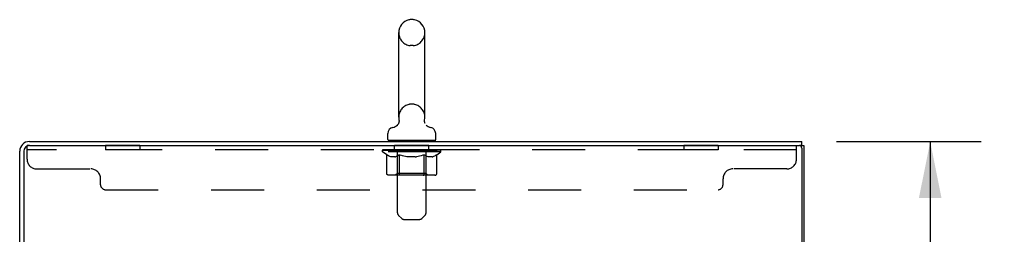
# Model space of a CAD drawing. Header units: inches. Extents: x 0 to 245, y 0 to 159.
# Tile 15 of 16: x 144.59 to 169.7, y 103.59 to 109.07. Entities that reach past the tile are written whole.
import ezdxf

# ---------------------------------------------------------------- set-up
doc = ezdxf.new("R2010")
doc.units = ezdxf.units.IN
doc.header["$LTSCALE"] = 13.479405
doc.header["$MEASUREMENT"] = 0
doc.linetypes.add('HIDDEN', pattern=[0.2, 0.1, -0.1])
doc.layers.get('0').update_dxf_attribs({"linetype": 'CONTINUOUS'})
for name, color, linetype in [('02___PRT_ALL_AXES', 7, 'CONTINUOUS'), ('DEFAULT_2', 8, 'HIDDEN'), ('DIMENSIONS', 7, 'CONTINUOUS')]:
    doc.layers.add(name, color=color, linetype=linetype)
doc.styles.get("Standard").update_dxf_attribs({"font": 'arial.ttf'})
doc.dimstyles.new('DIMSTYLE_1', dxfattribs={"dimtxt": 1.081236, "dimasz": 1.441648, "dimexe": 0.09, "dimexo": 0.07, "dimgap": 0.0375, "dimtad": 0, "dimtih": 1, "dimtoh": 1, "dimzin": 4, "dimdsep": 46, "dimtxsty": 'Standard', "dimblk": '_FILLED', "dimblk1": '_FILLED', "dimblk2": '_FILLED', "dimcen": 0.09, "dimazin": 1, "dimtfac": 1, "dimtofl": 0, "dimtmove": 0, "dimatfit": 3, "dimldrblk": '_FILLED', "dimfxl": 0, "dimtolj": 1, "dimtzin": 4, "dimarcsym": 0})

# ---------------------------------------------------------------- blocks, each defined once
blk = doc.blocks.new('_FILLED')
at = {"color": 0, "linetype": 'ByBlock'}
blk.add_solid([(0, 0), (-1, 0.2), (-1, -0.2)], dxfattribs=at)
blk = doc.blocks.new('*D5')
at = {"layer": 'DIMENSIONS', "color": 2, "linetype": 'Continuous'}
for p, q in [((165.423, 105.956), (169.111, 105.956)), ((167.813, 105.956), (167.813, 62.037)), ((167.813, 15.956), (167.813, 59.875)), ((165.423, 15.956), (169.111, 15.956))]:
    blk.add_line(p, q, dxfattribs=at)
at = {"layer": 'DIMENSIONS', "color": 2, "linetype": 'Continuous', "xscale": 1.4416475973, "yscale": 1.4416475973, "zscale": 1.4416475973}
for p, rotation in [((167.813, 105.956), 90), ((167.813, 15.956), 270)]:
    blk.add_blockref('_FILLED', p, dxfattribs=dict(at, rotation=rotation))
at = {"layer": 'DIMENSIONS', "color": 2, "linetype": 'Continuous', "insert": (167.813, 61.497), "char_height": 1.0812, "width": 3.7783, "attachment_point": 2, "line_spacing_factor": 0.9}
blk.add_mtext('90.00', dxfattribs=at)

msp = doc.modelspace()

# ---------------------------------------------------------------- linework, layer by layer
at = {"color": 7, "linetype": 'Continuous'}
for p, q in [((154.629, 109.068), (154.552, 109.068)), ((154.256, 106.578), (154.256, 108.738)), ((154.925, 106.578), (154.925, 108.738)), ((154.915, 106.485), (154.916, 106.491)), ((154.916, 106.474), (154.915, 106.48)), ((154.199, 106.355), (154.194, 106.352)), ((154.917, 106.462), (154.916, 106.468)), ((154.922, 106.439), (154.92, 106.445)), ((154.924, 106.434), (154.922, 106.439)), ((154.926, 106.428), (154.924, 106.434)), ((154.928, 106.423), (154.926, 106.428)), ((153.98, 106.006), (153.98, 106.162)), ((153.995, 105.986), (153.995, 105.956)), ((155.185, 105.986), (153.995, 105.986)), ((155.185, 105.986), (155.185, 105.956)), ((155.2, 106.006), (155.2, 106.162)), ((164.538, 105.852), (164.483, 105.852)), ((164.538, 105.852), (164.538, 105.956)), ((164.538, 105.852), (164.59, 105.852))]:
    msp.add_line(p, q, dxfattribs=at)
at = {"color": 3, "linetype": 'Continuous'}
for p, q in [((144.837, 105.956), (164.538, 105.956)), ((144.837, 105.852), (164.476, 105.852)), ((164.538, 105.79), (164.538, 16.123)), ((164.59, 105.852), (164.59, 16.06)), ((144.59, 102.703), (144.59, 105.71)), ((144.694, 105.709), (144.694, 102.704))]:
    msp.add_line(p, q, dxfattribs=at)
at = {"color": 7, "linetype": 'Continuous'}
for points in [[(154.262, 106.514), (154.263, 106.509), (154.264, 106.503), (154.265, 106.497), (154.265, 106.491), (154.265, 106.485), (154.265, 106.48), (154.265, 106.474), (154.265, 106.468), (154.264, 106.462), (154.263, 106.456), (154.262, 106.451), (154.261, 106.445), (154.259, 106.439), (154.257, 106.434), (154.255, 106.428), (154.253, 106.423), (154.251, 106.418), (154.248, 106.412), (154.246, 106.407), (154.243, 106.402), (154.24, 106.397), (154.236, 106.392), (154.233, 106.388), (154.229, 106.383), (154.225, 106.379), (154.221, 106.374), (154.217, 106.37), (154.213, 106.366), (154.208, 106.363), (154.204, 106.359), (154.199, 106.355)], [(154.919, 106.45), (154.918, 106.456), (154.917, 106.462), (154.916, 106.468), (154.916, 106.474), (154.915, 106.479), (154.915, 106.485), (154.916, 106.491), (154.916, 106.497), (154.917, 106.503), (154.917, 106.509), (154.918, 106.514)], [(154.916, 106.497), (154.917, 106.503), (154.917, 106.509), (154.918, 106.514)], [(154.92, 106.445), (154.919, 106.451), (154.918, 106.456)]]:
    msp.add_lwpolyline(points, dxfattribs=at)
for centre, radius, start, end in [((154.59, 108.738), 0.334, 102.4284, 180), ((154.552, 108.911), 0.157, 90, 102.4284), ((154.629, 108.911), 0.157, 77.5716, 90), ((154.59, 108.738), 0.334, 0, 77.5716), ((154.59, 106.578), 0.334, 180, 191.0697), ((154.59, 106.578), 0.334, 348.9303, 360), ((154.137, 106.162), 0.157, 101.6478, 180), ((154.054, 106.567), 0.257, 281.6478, 311.9717), ((155.127, 106.567), 0.257, 228.0281, 258.3522), ((155.043, 106.162), 0.157, 0, 78.3522), ((154, 106.006), 0.02, 180, 263.0769), ((155.18, 106.006), 0.02, 276.9231, 360)]:
    msp.add_arc(centre, radius, start, end, dxfattribs=at)
at = {"color": 3, "linetype": 'Continuous'}
for centre, radius, start, end in [((144.837, 105.71), 0.246, 90, 180), ((144.837, 105.709), 0.143, 90, 180), ((164.476, 105.79), 0.0625, 0, 90)]:
    msp.add_arc(centre, radius, start, end, dxfattribs=at)
at = {"layer": '02___PRT_ALL_AXES', "color": 8, "linetype": 'HIDDEN'}
for p, q in [((146.778, 105.852), (146.778, 105.748)), ((147.653, 105.852), (146.778, 105.852)), ((147.653, 105.748), (146.778, 105.748)), ((147.653, 105.852), (147.653, 105.748)), ((154.153, 105.748), (154.153, 105.852)), ((155.028, 105.852), (154.153, 105.852)), ((155.028, 105.748), (154.153, 105.748)), ((155.028, 105.748), (155.028, 105.852)), ((161.528, 105.852), (161.528, 105.748)), ((162.403, 105.852), (161.528, 105.852)), ((162.403, 105.748), (161.528, 105.748)), ((162.403, 105.852), (162.403, 105.748))]:
    msp.add_line(p, q, dxfattribs=at)
at = {"layer": 'DEFAULT_2', "color": 8, "linetype": 'HIDDEN'}
for p, q in [((154.629, 108.408), (154.552, 108.408)), ((154.629, 106.908), (154.552, 106.908)), ((154.215, 105.986), (154.215, 105.956)), ((154.965, 105.986), (154.965, 105.956)), ((144.778, 105.507), (144.778, 105.852)), ((144.837, 105.852), (144.778, 105.852)), ((164.403, 105.748), (144.778, 105.748)), ((153.847, 105.693), (153.847, 105.74)), ((153.847, 105.74), (154.204, 105.74)), ((153.848, 105.74), (153.848, 105.745)), ((153.988, 105.744), (153.848, 105.745)), ((153.858, 105.74), (153.858, 105.748)), ((153.869, 105.736), (153.869, 105.74)), ((153.869, 105.736), (155.312, 105.736)), ((153.879, 105.736), (153.879, 105.74)), ((153.88, 105.736), (153.88, 105.74)), ((153.892, 105.74), (153.892, 105.748)), ((153.911, 105.736), (153.911, 105.74)), ((153.913, 105.736), (153.913, 105.74)), ((153.947, 105.74), (153.947, 105.748)), ((153.964, 105.736), (153.964, 105.74)), ((153.967, 105.736), (153.967, 105.74)), ((153.988, 105.74), (153.988, 105.744)), ((154.021, 105.74), (154.021, 105.748)), ((154.022, 105.736), (154.022, 105.74)), ((154.023, 105.736), (154.023, 105.74)), ((154.026, 105.736), (154.026, 105.74)), ((154.036, 105.736), (154.036, 105.74)), ((154.036, 105.736), (154.036, 105.74)), ((154.04, 105.736), (154.04, 105.74)), ((154.043, 105.736), (154.043, 105.741)), ((154.047, 105.736), (154.047, 105.74)), ((154.066, 105.736), (154.066, 105.74)), ((154.084, 105.736), (154.084, 105.74)), ((154.087, 105.736), (154.087, 105.743)), ((154.112, 105.74), (154.112, 105.748)), ((154.112, 105.736), (154.112, 105.74)), ((154.124, 105.736), (154.124, 105.74)), ((154.129, 105.736), (154.129, 105.74)), ((154.137, 105.736), (154.137, 105.74)), ((154.153, 105.736), (154.153, 105.745)), ((154.173, 105.736), (154.173, 105.74)), ((154.176, 105.736), (154.176, 105.74)), ((154.204, 105.736), (154.204, 105.74)), ((154.282, 105.74), (154.216, 105.74)), ((154.219, 105.74), (154.219, 105.748)), ((154.225, 104.14), (154.225, 105.956)), ((154.227, 105.736), (154.227, 105.74)), ((154.232, 105.736), (154.232, 105.74)), ((154.239, 105.736), (154.239, 105.746)), ((154.247, 105.736), (154.247, 105.74)), ((154.258, 105.736), (154.258, 105.74)), ((154.282, 105.736), (154.282, 105.74)), ((154.37, 105.74), (154.307, 105.74)), ((154.331, 105.736), (154.331, 105.74)), ((154.336, 105.74), (154.336, 105.748)), ((154.341, 105.736), (154.341, 105.74)), ((154.343, 105.736), (154.343, 105.747)), ((154.347, 105.736), (154.347, 105.74)), ((154.356, 105.736), (154.356, 105.74)), ((154.37, 105.736), (154.37, 105.74)), ((154.464, 105.74), (154.406, 105.74)), ((154.423, 105.736), (154.423, 105.74)), ((154.456, 105.74), (154.59, 105.748)), ((154.461, 105.74), (154.461, 105.748)), ((154.462, 105.748), (154.461, 105.748)), ((154.462, 105.74), (154.462, 105.748)), ((154.462, 105.736), (154.462, 105.74)), ((154.464, 105.736), (154.464, 105.74)), ((154.467, 105.736), (154.467, 105.741)), ((154.468, 105.736), (154.468, 105.74)), ((154.562, 105.74), (154.511, 105.74)), ((154.52, 105.736), (154.52, 105.74)), ((154.562, 105.736), (154.562, 105.74)), ((154.587, 105.74), (154.587, 105.74)), ((154.587, 105.736), (154.587, 105.74)), ((154.587, 105.736), (154.587, 105.74)), ((154.59, 105.74), (154.59, 105.748)), ((154.59, 105.748), (154.725, 105.74)), ((154.593, 105.736), (154.593, 105.74)), ((154.593, 105.74), (154.594, 105.74)), ((154.594, 105.736), (154.594, 105.74)), ((154.619, 105.736), (154.619, 105.74)), ((154.619, 105.74), (154.67, 105.74)), ((154.661, 105.736), (154.661, 105.74)), ((154.712, 105.736), (154.712, 105.74)), ((154.714, 105.736), (154.714, 105.741)), ((154.717, 105.736), (154.717, 105.74)), ((154.717, 105.74), (154.774, 105.74)), ((154.719, 105.74), (154.719, 105.748)), ((154.719, 105.748), (154.72, 105.748)), ((154.719, 105.736), (154.719, 105.74)), ((154.72, 105.74), (154.72, 105.748)), ((154.758, 105.736), (154.758, 105.74)), ((154.811, 105.736), (154.811, 105.74)), ((154.811, 105.74), (154.874, 105.74)), ((154.825, 105.736), (154.825, 105.74)), ((154.834, 105.736), (154.834, 105.74)), ((154.838, 105.736), (154.838, 105.747)), ((154.84, 105.736), (154.84, 105.74)), ((154.845, 105.74), (154.845, 105.748)), ((154.85, 105.736), (154.85, 105.74)), ((154.899, 105.736), (154.899, 105.74)), ((154.899, 105.74), (154.965, 105.74)), ((154.923, 105.736), (154.923, 105.74)), ((154.934, 105.736), (154.934, 105.74)), ((154.942, 105.736), (154.942, 105.746)), ((154.948, 105.736), (154.948, 105.74)), ((154.954, 105.736), (154.954, 105.74)), ((154.955, 104.14), (154.955, 105.956)), ((154.962, 105.74), (154.962, 105.748)), ((154.977, 105.736), (154.977, 105.74)), ((154.977, 105.74), (155.206, 105.74)), ((155.005, 105.736), (155.005, 105.74)), ((155.008, 105.736), (155.008, 105.74)), ((155.028, 105.736), (155.028, 105.745)), ((155.044, 105.736), (155.044, 105.74)), ((155.052, 105.736), (155.052, 105.74)), ((155.057, 105.736), (155.057, 105.74)), ((155.068, 105.74), (155.068, 105.748)), ((155.068, 105.736), (155.068, 105.74)), ((155.094, 105.736), (155.094, 105.743)), ((155.097, 105.736), (155.097, 105.74)), ((155.115, 105.736), (155.115, 105.74)), ((155.134, 105.736), (155.134, 105.74)), ((155.138, 105.736), (155.138, 105.741)), ((155.141, 105.736), (155.141, 105.74)), ((155.145, 105.736), (155.145, 105.74)), ((155.145, 105.736), (155.145, 105.74)), ((155.155, 105.736), (155.155, 105.74)), ((155.158, 105.736), (155.158, 105.74)), ((155.159, 105.736), (155.159, 105.74)), ((155.16, 105.74), (155.16, 105.748)), ((155.214, 105.736), (155.214, 105.74)), ((155.217, 105.736), (155.217, 105.74)), ((155.234, 105.74), (155.234, 105.748)), ((155.267, 105.736), (155.267, 105.74)), ((155.27, 105.736), (155.27, 105.74)), ((155.289, 105.74), (155.289, 105.748)), ((155.3, 105.736), (155.3, 105.74)), ((155.302, 105.736), (155.302, 105.74)), ((155.312, 105.736), (155.312, 105.74)), ((155.323, 105.74), (155.323, 105.748)), ((155.334, 105.693), (155.334, 105.748)), ((164.403, 105.507), (164.403, 105.852)), ((153.955, 105.618), (153.847, 105.693)), ((155.334, 105.693), (153.847, 105.693)), ((153.955, 105.138), (153.955, 105.618)), ((153.955, 105.618), (153.975, 105.605)), ((153.995, 105.593), (153.975, 105.605)), ((154.014, 105.583), (153.994, 105.593)), ((154.033, 105.574), (154.013, 105.583)), ((154.052, 105.568), (154.033, 105.575)), ((154.071, 105.563), (154.052, 105.568)), ((154.156, 105.563), (154.071, 105.563)), ((154.156, 105.563), (154.176, 105.568)), ((154.195, 105.575), (154.175, 105.568)), ((154.214, 105.583), (154.194, 105.574)), ((154.233, 105.593), (154.213, 105.583)), ((154.224, 105.141), (154.224, 105.69)), ((154.253, 105.605), (154.233, 105.593)), ((154.273, 105.618), (154.253, 105.605)), ((154.273, 105.138), (154.273, 105.618)), ((154.273, 105.618), (154.313, 105.605)), ((154.352, 105.593), (154.312, 105.605)), ((154.391, 105.583), (154.351, 105.593)), ((154.429, 105.574), (154.39, 105.583)), ((154.467, 105.568), (154.428, 105.575)), ((154.505, 105.563), (154.467, 105.568)), ((154.676, 105.563), (154.505, 105.563)), ((154.676, 105.563), (154.714, 105.568)), ((154.753, 105.575), (154.714, 105.568)), ((154.791, 105.583), (154.752, 105.574)), ((154.829, 105.593), (154.79, 105.583)), ((154.869, 105.605), (154.829, 105.593)), ((154.908, 105.618), (154.868, 105.605)), ((154.908, 105.138), (154.908, 105.618)), ((154.908, 105.618), (154.928, 105.605)), ((154.948, 105.593), (154.928, 105.605)), ((154.967, 105.583), (154.948, 105.593)), ((154.956, 105.141), (154.956, 105.69)), ((154.986, 105.574), (154.967, 105.583)), ((155.005, 105.568), (154.986, 105.575)), ((155.024, 105.563), (155.005, 105.568)), ((155.11, 105.563), (155.024, 105.563)), ((155.11, 105.563), (155.129, 105.568)), ((155.148, 105.575), (155.129, 105.568)), ((155.167, 105.583), (155.148, 105.574)), ((155.187, 105.593), (155.167, 105.583)), ((155.206, 105.605), (155.186, 105.593)), ((155.226, 105.618), (155.206, 105.605)), ((155.226, 105.618), (155.334, 105.693)), ((155.226, 105.138), (155.226, 105.618)), ((145.028, 105.257), (146.403, 105.257)), ((164.153, 105.257), (162.778, 105.257)), ((146.653, 104.852), (146.653, 105.007)), ((155.176, 105.095), (154.005, 105.095)), ((154.224, 105.141), (154.178, 105.095)), ((154.956, 105.141), (154.224, 105.141)), ((154.883, 105.095), (154.886, 105.095)), ((154.892, 105.098), (154.895, 105.1)), ((154.895, 105.1), (154.898, 105.103)), ((154.956, 105.141), (155.003, 105.095)), ((162.528, 104.852), (162.528, 105.007)), ((146.778, 104.727), (162.403, 104.727)), ((154.326, 103.998), (154.255, 104.07)), ((154.397, 103.969), (154.784, 103.969)), ((154.855, 103.998), (154.926, 104.07))]:
    msp.add_line(p, q, dxfattribs=at)
for points in [[(154.005, 105.095), (153.999, 105.095), (153.993, 105.096), (153.987, 105.098), (153.981, 105.1), (153.976, 105.103), (153.971, 105.106), (153.966, 105.11), (153.962, 105.115), (153.959, 105.12), (153.957, 105.126), (153.955, 105.132), (153.955, 105.138)], [(154.298, 105.095), (154.295, 105.095), (154.292, 105.096), (154.289, 105.098), (154.286, 105.1), (154.283, 105.103), (154.281, 105.106), (154.278, 105.11), (154.276, 105.115), (154.275, 105.12), (154.274, 105.126), (154.273, 105.132), (154.273, 105.138)], [(154.886, 105.095), (154.889, 105.096), (154.892, 105.098)], [(154.898, 105.103), (154.9, 105.106), (154.902, 105.11), (154.904, 105.115), (154.906, 105.12)], [(154.9, 105.106), (154.902, 105.11), (154.904, 105.115)], [(154.906, 105.12), (154.907, 105.126), (154.908, 105.132), (154.908, 105.138)], [(154.907, 105.126), (154.908, 105.132), (154.908, 105.138)], [(155.176, 105.095), (155.182, 105.095), (155.188, 105.096), (155.194, 105.098), (155.2, 105.1), (155.205, 105.103), (155.21, 105.106), (155.214, 105.11), (155.218, 105.115), (155.222, 105.12), (155.224, 105.126), (155.226, 105.132), (155.226, 105.138)]]:
    msp.add_lwpolyline(points, dxfattribs=at)
for centre, radius, start, end in [((154.59, 108.738), 0.334, 180, 257.5716), ((154.59, 108.738), 0.334, 282.4284, 360), ((154.552, 108.565), 0.157, 257.5716, 270), ((154.629, 108.565), 0.157, 270, 282.4284), ((154.59, 106.578), 0.334, 102.4284, 180), ((154.552, 106.751), 0.157, 90, 102.4284), ((154.629, 106.751), 0.157, 77.5716, 90), ((154.59, 106.578), 0.334, 0, 77.5716), ((154, 106.006), 0.02, 263.0769, 270), ((154.195, 105.956), 0.03, 0, 90), ((154.985, 105.956), 0.03, 90, 180), ((155.18, 106.006), 0.02, 270, 276.9231), ((154.178, 105.69), 0.0466, 0, 90), ((155.003, 105.69), 0.0466, 90, 180), ((145.028, 105.507), 0.25, 180, 270), ((164.153, 105.507), 0.25, 270, 360), ((146.403, 105.007), 0.25, 0, 90), ((162.778, 105.007), 0.25, 90, 180), ((146.778, 104.852), 0.125, 180, 270), ((162.403, 104.852), 0.125, 270, 360), ((154.325, 104.14), 0.1, 180, 225), ((154.397, 104.069), 0.1, 225, 270), ((154.784, 104.069), 0.1, 270, 315), ((154.855, 104.14), 0.1, 315, 360)]:
    msp.add_arc(centre, radius, start, end, dxfattribs=at)
for centre, major_axis, ratio, start_param, end_param in [((154.59, 105.748), (0.743, 0.008), 0.059247, 9.249624, 9.431866), ((154.59, 105.748), (0.744, 0), 0.060167, -3.084065, -2.96706), ((153.795, 105.734), (0.232, 0.002), 0.059247, 0.251393, 1.295349), ((154.59, 105.748), (0.743, 0.015), 0.056515, 2.79136, 2.965893), ((153.875, 105.734), (0.232, -0.002), 0.059247, 0.601702, 1.645657), ((154.59, 105.748), (0.743, -0.008), 0.059247, -2.966439, -2.791906), ((153.795, 105.726), (0.232, 0.005), 0.056515, 1.199244, 1.294804), ((153.875, 105.726), (0.232, 0), 0.060167, 1.549477, 1.645036), ((153.879, 105.729), (0.192, 0.002), 0.059247, 1.051627, 1.625044), ((153.824, 105.726), (0.232, 0.002), 0.059247, 1.16236, 1.374323), ((153.856, 105.729), (0.192, 0.004), 0.056515, 0.876548, 1.449966), ((153.924, 105.729), (0.192, 0), 0.060167, 1.226781, 1.800198), ((153.791, 105.734), (0.232, 0.005), 0.056515, 0.076315, 1.120271), ((154.59, 105.748), (0.743, 0.022), 0.052059, 2.616423, 2.790956), ((153.949, 105.734), (0.232, -0.005), 0.056515, 0.77678, 1.820736), ((154.59, 105.748), (0.743, -0.015), 0.056515, -2.79136, -2.616827), ((153.791, 105.726), (0.232, 0.007), 0.052059, 1.024308, 1.119867), ((153.949, 105.726), (0.232, -0.002), 0.059247, 1.724631, 1.82019), ((153.855, 105.729), (0.192, 0.006), 0.052059, 0.701611, 1.275029), ((153.989, 105.729), (0.192, -0.002), 0.059247, 1.401935, 1.975352), ((154.59, 105.748), (0.743, 0.029), 0.046022, 2.441677, 2.61621), ((154.042, 105.734), (0.232, -0.007), 0.052059, 0.951717, 1.995673), ((153.811, 105.734), (0.232, 0.007), 0.052059, -0.098622, 0.945334), ((154.59, 105.748), (0.743, -0.022), 0.052059, -2.616423, -2.441891), ((153.811, 105.726), (0.232, 0.009), 0.046022, 0.849561, 0.945121), ((154.042, 105.726), (0.232, -0.005), 0.056515, 1.899709, 1.995269), ((153.877, 105.729), (0.192, 0.007), 0.046022, 0.526865, 1.100283), ((154.072, 105.729), (0.192, -0.004), 0.056515, 1.577013, 2.150431), ((153.824, 105.734), (0.232, 0), 0.060167, 0.426548, 0.780915), ((154.59, 105.748), (0.743, 0.034), 0.038593, 2.267147, 2.44168), ((154.151, 105.734), (0.232, -0.009), 0.046022, 1.126463, 2.170419), ((153.855, 105.734), (0.232, 0.009), 0.046022, -0.273368, 0.770588), ((154.59, 105.748), (0.743, -0.029), 0.046022, -2.441677, -2.267144), ((153.855, 105.726), (0.232, 0.011), 0.038593, 0.675031, 0.77059), ((154.151, 105.726), (0.232, -0.007), 0.052059, 2.074646, 2.170205), ((153.92, 105.729), (0.192, 0.009), 0.038593, 0.352335, 0.925752), ((154.171, 105.729), (0.192, -0.006), 0.052059, 1.75195, 2.325367), ((154.59, 105.748), (0.743, 0.039), 0.030002, 2.09283, 2.267363), ((154.274, 105.734), (0.232, -0.011), 0.038593, 1.300994, 2.344949), ((153.921, 105.734), (0.232, 0.011), 0.038593, -0.447899, 0.596057), ((154.59, 105.748), (0.743, -0.034), 0.038593, -2.267147, -2.092614), ((153.921, 105.726), (0.232, 0.012), 0.030002, 0.500714, 0.596274), ((154.274, 105.726), (0.232, -0.009), 0.046022, 2.249392, 2.344952), ((153.984, 105.729), (0.192, 0.01), 0.030002, 0.178018, 0.751436), ((154.283, 105.729), (0.192, -0.007), 0.046022, 1.926696, 2.500114), ((154.007, 105.734), (0.232, 0.012), 0.030002, -0.622215, 0.421741), ((154.59, 105.748), (0.743, 0.042), 0.020513, 1.918702, 2.093235), ((154.407, 105.734), (0.232, -0.012), 0.030002, 1.47531, 2.519266), ((154.59, 105.748), (0.743, -0.039), 0.030002, -2.09283, -1.918297), ((154.007, 105.726), (0.232, 0.013), 0.020513, 0.326586, 0.422146), ((154.407, 105.726), (0.232, -0.011), 0.038593, 2.423923, 2.519482), ((154.066, 105.729), (0.192, 0.011), 0.020513, 0.00389, 0.577307), ((154.404, 105.729), (0.192, -0.009), 0.038593, 2.101227, 2.674644), ((154.111, 105.734), (0.232, 0.013), 0.020513, -0.796343, 0.247613), ((154.59, 105.748), (0.743, 0.044), 0.010411, 1.744712, 1.919245), ((154.545, 105.734), (0.232, -0.013), 0.020513, 1.649438, 2.693394), ((154.59, 105.748), (0.743, -0.042), 0.020513, -1.918702, -1.744169), ((154.111, 105.726), (0.232, 0.014), 0.010411, 0.152596, 0.248156), ((154.545, 105.726), (0.232, -0.012), 0.030002, 2.598239, 2.693799), ((154.164, 105.729), (0.192, 0.011), 0.010411, 6.113086, 6.686503), ((154.531, 105.729), (0.192, -0.01), 0.030002, 2.275543, 2.848961), ((154.23, 105.734), (0.232, 0.014), 0.010411, -0.970333, -0.000837), ((154.684, 105.734), (0.232, -0.014), 0.010411, 1.823428, 2.867384), ((154.59, 105.748), (0.743, -0.044), 0.010411, -1.744712, -1.570179), ((154.684, 105.726), (0.232, -0.013), 0.020513, 2.772368, 2.867927), ((154.659, 105.729), (0.192, -0.011), 0.020513, 2.449671, 3.023089), ((154.496, 105.734), (0.232, 0.014), 0.010411, 0.274209, 1.318165), ((154.395, 105.729), (0.192, 0.011), 0.010411, -0.000452, 0.517932), ((154.36, 105.726), (0.232, 0.014), 0.010411, 0.099676, 0.195236), ((154.59, 105.748), (0.743, 0.044), 0.010411, -1.571413, -1.39688), ((154.821, 105.726), (0.232, -0.014), 0.010411, 2.946357, 3.041917), ((154.786, 105.729), (0.192, -0.011), 0.010411, 2.623661, 3.142044), ((154.636, 105.734), (0.232, 0.013), 0.020513, 0.448199, 1.492154), ((154.522, 105.729), (0.192, 0.011), 0.020513, 0.118504, 0.691921), ((154.496, 105.726), (0.232, 0.013), 0.020513, 0.273666, 0.369225), ((154.951, 105.734), (0.232, -0.014), 0.010411, -3.140756, -2.17126), ((154.59, 105.748), (0.743, 0.042), 0.020513, -1.397424, -1.222891), ((154.59, 105.748), (0.743, -0.044), 0.010411, 1.222347, 1.39688), ((154.774, 105.734), (0.232, 0.012), 0.030002, 0.622327, 1.666283), ((154.65, 105.729), (0.192, 0.01), 0.030002, 0.292632, 0.86605), ((155.017, 105.729), (0.192, -0.011), 0.010411, 2.738275, 3.311692), ((155.069, 105.734), (0.232, -0.013), 0.020513, 2.89398, 3.937936), ((154.636, 105.726), (0.232, 0.012), 0.030002, 0.447794, 0.543354), ((155.069, 105.726), (0.232, -0.014), 0.010411, 2.893437, 2.988996), ((154.907, 105.734), (0.232, 0.011), 0.038593, 0.796643, 1.840599), ((154.59, 105.748), (0.743, 0.039), 0.030002, -1.223295, -1.048762), ((154.59, 105.748), (0.743, -0.042), 0.020513, 1.048358, 1.222891), ((154.777, 105.729), (0.192, 0.009), 0.038593, 0.466948, 1.040366), ((155.115, 105.729), (0.192, -0.011), 0.020513, 2.564285, 3.137703), ((155.174, 105.734), (0.232, -0.012), 0.030002, 2.719852, 3.763807), ((155.029, 105.734), (0.232, 0.009), 0.046022, 0.971174, 2.01513), ((154.774, 105.726), (0.232, 0.011), 0.038593, 0.62211, 0.71767), ((155.174, 105.726), (0.232, -0.013), 0.020513, 2.719447, 2.815007), ((154.59, 105.748), (0.743, 0.034), 0.038593, -1.048979, -0.874446), ((154.59, 105.748), (0.743, -0.039), 0.030002, 0.874229, 1.048762), ((154.898, 105.729), (0.192, 0.007), 0.046022, 0.641479, 1.214897), ((155.139, 105.734), (0.232, 0.007), 0.052059, 1.14592, 2.189876), ((155.197, 105.729), (0.192, -0.01), 0.030002, 2.390157, 2.963574), ((155.26, 105.734), (0.232, -0.011), 0.038593, 2.545535, 3.589491), ((155.01, 105.729), (0.192, 0.006), 0.052059, 0.816225, 1.389643), ((154.907, 105.726), (0.232, 0.009), 0.046022, 0.796641, 0.892201), ((155.26, 105.726), (0.232, -0.012), 0.030002, 2.545319, 2.640878), ((155.232, 105.734), (0.232, 0.005), 0.056515, 1.320857, 2.364813), ((154.59, 105.748), (0.743, 0.029), 0.046022, -0.874448, -0.699915), ((154.59, 105.748), (0.743, -0.034), 0.038593, 0.699913, 0.874446), ((155.261, 105.729), (0.192, -0.009), 0.038593, 2.21584, 2.789258), ((155.326, 105.734), (0.232, -0.009), 0.046022, 2.371005, 3.41496), ((155.109, 105.729), (0.192, 0.004), 0.056515, 0.991162, 1.564579), ((155.305, 105.734), (0.232, 0.002), 0.059247, 1.495935, 2.539891), ((155.37, 105.734), (0.232, -0.007), 0.052059, 2.196258, 3.240214), ((155.304, 105.729), (0.192, -0.007), 0.046022, 2.04131, 2.614727), ((155.029, 105.726), (0.232, 0.007), 0.052059, 0.971387, 1.066947), ((155.326, 105.726), (0.232, -0.011), 0.038593, 2.371002, 2.466562), ((155.357, 105.734), (0.232, 0), 0.060167, 1.671089, 2.715045), ((155.39, 105.734), (0.232, -0.005), 0.056515, 2.021322, 3.065278), ((155.192, 105.729), (0.192, 0.002), 0.059247, 1.16624, 1.739658), ((154.59, 105.748), (0.743, 0.022), 0.052059, -0.699702, -0.525169), ((154.59, 105.748), (0.743, -0.029), 0.046022, 0.525382, 0.699915), ((155.386, 105.734), (0.232, -0.002), 0.059247, 1.846243, 2.890199), ((155.325, 105.729), (0.192, -0.006), 0.052059, 1.866564, 2.439981), ((155.257, 105.729), (0.192, 0), 0.060167, 1.341394, 1.914812), ((155.325, 105.729), (0.192, -0.004), 0.056515, 1.691627, 2.265045), ((155.301, 105.729), (0.192, -0.002), 0.059247, 1.516549, 2.089966), ((155.139, 105.726), (0.232, 0.005), 0.056515, 1.146324, 1.241883), ((155.37, 105.726), (0.232, -0.009), 0.046022, 2.196472, 2.292031), ((154.59, 105.748), (0.743, 0.015), 0.056515, -0.524765, -0.350233), ((154.59, 105.748), (0.743, -0.022), 0.052059, 0.350636, 0.525169), ((155.232, 105.726), (0.232, 0.002), 0.059247, 1.321402, 1.416962), ((155.39, 105.726), (0.232, -0.007), 0.052059, 2.021726, 2.117285), ((154.59, 105.748), (0.743, 0.008), 0.059247, -0.349687, -0.175154), ((154.59, 105.748), (0.743, -0.015), 0.056515, 0.1757, 0.350233), ((155.305, 105.726), (0.232, 0), 0.060167, 1.496556, 1.592116), ((155.386, 105.726), (0.232, -0.005), 0.056515, 1.846789, 1.942348), ((155.357, 105.726), (0.232, -0.002), 0.059247, 1.67171, 1.76727), ((154.59, 105.748), (0.744, 0), 0.060167, -0.174533, 0), ((154.59, 105.748), (0.743, -0.008), 0.059247, 0.000621, 0.175154)]:
    msp.add_ellipse(centre, major_axis=major_axis, ratio=ratio, start_param=start_param, end_param=end_param, dxfattribs=at)

# ---------------------------------------------------------------- dimensions: what is measured, and where the dimension line sits
at = {"layer": 'DIMENSIONS', "color": 2, "linetype": 'Continuous'}
dim = msp.add_linear_dim(base=(167.813, 105.956), p1=(165.353, 15.956), p2=(165.353, 105.956), angle=90, dimstyle='DIMSTYLE_1', dxfattribs=at)
dim.commit()
dim.dimension.update_dxf_attribs({"geometry": '*D5', "text_midpoint": (167.809, 60.95), "dimtype": 160})

doc.saveas('drawing.dxf')
